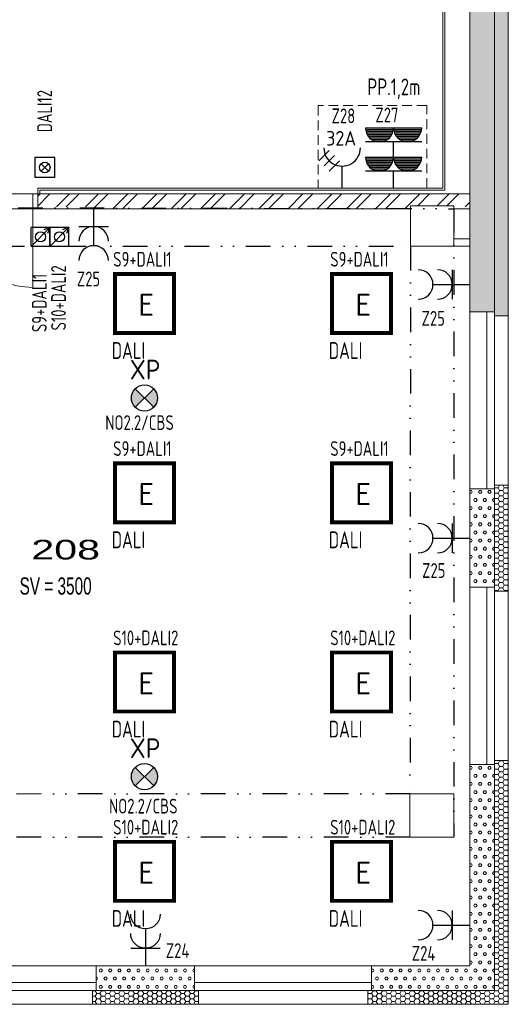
# Model space of a CAD drawing. Extents: x 171565 to 840288, y -737149 to -289557.
# Tile 16 of 59: x 425862 to 430831, y -377009 to -366997. Entities that reach past the tile are written whole.
import ezdxf
from ezdxf.enums import TextEntityAlignment as Align

# ---------------------------------------------------------------- set-up
doc = ezdxf.new("R2010")
doc.units = 0
doc.header["$MEASUREMENT"] = 0
doc.header["$PDMODE"] = 1
doc.linetypes.add('DASHED', pattern=[0.75, 0.5, -0.25])
doc.linetypes.add('DIVIDE2', pattern=[0.625, 0.25, -0.125, 0, -0.125, 0, -0.125])
for name, color, linetype in [('0_nabytek', 252, 'Continuous'), ('0_stavba', 7, 'Continuous'), ('3-ZDI_NADP', 1, 'DIVIDE2'), ('E1', 3, 'Continuous'), ('legenda', 1, 'Continuous')]:
    doc.layers.add(name, color=color, linetype=linetype)
doc.styles.add('ad_popis', font='isocpeur.ttf')
doc.styles.add('isocp', font='isocp.shx')
doc.styles.add('ISOCPEUR_4', font='isocpeur.ttf', dxfattribs={"height": 1.8})
doc.styles.add('SPIRITTXTSTYLE1', font='ROMAN')
doc.styles.add('SPIRITTXTSTYLE2', font='ARIALUNI.TTF')
pattern_1 = [(0, (737622.32, -247584.22), (47.625, 82.488914), [15.875, -79.375]), (0, (737622.32, -247556.72), (47.625, 82.488914), [15.875, -79.375]), (60.000002, (737638.2, -247584.22), (-47.625, 82.488914), [15.875, -79.375]), (120.000003, (737622.32, -247584.22), (-95.25, -3e-06), [15.875, -79.375]), (60.000002, (737614.39, -247570.47), (-47.625, 82.488914), [15.875, -79.375]), (120.000003, (737646.14, -247570.47), (-95.25, -3e-06), [15.875, -79.375])]
pattern_2 = [(0, (737622.324, -247584.223), (47.625, 27.4963055), [-63.5, 31.75]), (60.000002, (737622.324, -247584.223), (-1.7e-06, 54.9926147), [31.75, -63.5]), (120.000003, (737622.324, -247584.223), (-47.625, 27.4963055), [-63.5, 31.75])]

# ---------------------------------------------------------------- blocks, each defined once
blk = doc.blocks.new('A$C3E1526A7')
at = {"color": 3}
for p, q in [((0, 376), (0, 0)), ((150, 180), (-150, 180))]:
    blk.add_line(p, q, dxfattribs=at)
for centre in [(0, 526), (0, 330)]:
    blk.add_arc(centre, 150, 180, 0, dxfattribs=at)
blk = doc.blocks.new('A$C6E2F4E2E')
at = {"color": 3, "linetype": 'Continuous'}
for p, q in [((0, 440), (400, 440)), ((400, 440), (800, 440)), ((1, 416), (399, 416)), ((6, 392), (394, 392)), ((13, 368), (387, 368)), ((25, 344), (375, 344)), ((40, 320), (360, 320)), ((61, 296), (339, 296)), ((401, 416), (799, 416)), ((406, 392), (794, 392)), ((413, 368), (787, 368)), ((425, 344), (775, 344)), ((440, 320), (760, 320)), ((461, 296), (739, 296)), ((91, 272), (309, 272)), ((144, 248), (256, 248)), ((400, 0), (400, 240)), ((491, 272), (709, 272)), ((544, 248), (656, 248))]:
    blk.add_line(p, q, dxfattribs=at)
at = {"color": 3}
blk.add_line((800, 240), (0, 240), dxfattribs=at)
at = {"color": 3, "linetype": 'Continuous'}
for centre in [(200, 440), (600, 440)]:
    blk.add_arc(centre, 200, 180, 0, dxfattribs=at)
blk = doc.blocks.new('Z5')
at = {"color": 7, "linetype": 'Continuous'}
for p, q in [((-3.207108, 3.707108), (-1.792877, 5.121323)), ((-1.060654, 4.439346), (-2.474869, 3.025116)), ((-1.792892, 2.292892), (-0.378677, 3.707123))]:
    blk.add_line(p, q, dxfattribs=at)
at = {"color": 3, "linetype": 'Continuous'}
blk.add_line((0, 0), (0, 3), dxfattribs=at)
blk.add_arc((0, 5.5), 2.5, 180, 0.44046, dxfattribs=at)
at = {"color": 7, "linetype": 'Continuous', "flags": 8}
blk.add_attdef('POPIS', text='', height=2, dxfattribs=at).set_placement((0, 8), align=Align.MIDDLE)
at = {"color": 7, "linetype": 'Continuous', "flags": 1}
blk.add_attdef('ZARIZENI', (0, 2.4), '', height=2, dxfattribs=at)
blk = doc.blocks.new('A$C5A2F567D')
h = blk.add_hatch(color=30)
h.paths.add_polyline_path([(70.9, 70.9), (0, 0), (70.9, -70.9, 0.198912), (100.2, 0, 0.198912)])
h.paths.add_polyline_path([(0, 0), (-70.9, 70.9, 0.198912), (-100.2, 0, 0.198912), (-70.9, -70.9)])
at = {"color": 30}
for p, q in [((-70.9, -70.9), (70.9, 70.9)), ((-70.9, 70.9), (70.9, -70.9))]:
    blk.add_line(p, q, dxfattribs=at)
blk.add_circle((0, 0), 100.2, dxfattribs=at)
blk = doc.blocks.new('A$C3BC842BE')
at = {"color": 0, "linetype": 'ByBlock'}
for p, q in [((242, -2), (-2, 242)), ((-2, 242), (80, 210)), ((-2, 242), (30, 160))]:
    blk.add_line(p, q, dxfattribs=at)
at = {"color": 3, "linetype": 'Continuous'}
for p, q in [((0, 240), (0, 0)), ((240, 240), (0, 240)), ((240, 0), (240, 240)), ((240, 0), (0, 0))]:
    blk.add_line(p, q, dxfattribs=at)
at = {"color": 7, "linetype": 'Continuous'}
blk.add_circle((120, 120), 64, dxfattribs=at)
blk = doc.blocks.new('S6')
at = {"color": 3, "linetype": 'Continuous'}
for p, q in [((-2.000003, 4.000007), (-2.000003, 0)), ((2.000003, 4.000007), (-2.000003, 4.000007)), ((2.000003, 0), (2.000003, 4.000007)), ((2.000003, 0), (-2.000003, 0))]:
    blk.add_line(p, q, dxfattribs=at)
at = {"color": 7, "linetype": 'Continuous'}
for p, q in [((-0.754245, 2.754235), (0, 2.000003)), ((0, 2.000003), (-0.754245, 2.754235)), ((-0.754245, 1.245758), (0, 2.000003)), ((0, 2.000003), (-0.754245, 1.245758)), ((0.754245, 2.754235), (0, 2.000003)), ((0, 2.000003), (0.754245, 2.754235)), ((0, 2.000003), (0.754245, 1.245758))]:
    blk.add_line(p, q, dxfattribs=at)
blk.add_circle((0, 2.000003), 1.066667, dxfattribs=at)
at = {"color": 7, "linetype": 'Continuous', "flags": 8}
blk.add_attdef('POPIS', text='', height=2, dxfattribs=at).set_placement((0, 7), align=Align.MIDDLE)
at = {"color": 7, "linetype": 'Continuous', "flags": 1}
blk.add_attdef('ZARIZENI', (0, 2.4), '', height=2, dxfattribs=at)

msp = doc.modelspace()

# ---------------------------------------------------------------- hatches: boundary and pattern name
at = {"layer": '0_stavba', "linetype": 'Continuous', "lineweight": 0, "ltscale": 300}
h = msp.add_hatch(dxfattribs=at)
h.set_pattern_fill('PLASTEV', color=256, scale=31.75, style=0, pattern_type=2)
h.set_pattern_definition(pattern_2)
h.paths.add_polyline_path([(430691, -370009), (430831, -370009), (430831, -358719), (428936, -358719), (428936, -358859), (430691, -358859)], flags=0)
h = msp.add_hatch(dxfattribs=at)
h.set_pattern_fill('PORBET', color=256, scale=15.875, style=0, pattern_type=2)
h.set_pattern_definition(pattern_1)
h.paths.add_polyline_path([(430691, -364280), (430441, -364280), (430441, -368769), (430441, -368901), (430441, -369301), (430441, -369969), (430691, -369969)], flags=0)
h = msp.add_hatch(dxfattribs=at)
h.set_pattern_fill('ZDIVKER', color=256, scale=5.55625, style=0, pattern_type=2)
h.set_pattern_definition([(45, (737622.32, -247584.22), (-148.49243, 148.49243), []), (45, (737721.32, -247584.22), (-148.49243, 148.49243), [])])
h.paths.add_polyline_path([(426046, -368919), (426046, -368769), (430441, -368769), (430441, -368901), (430276, -368901), (430276, -368889), (429836, -368889), (429836, -368918), (426576, -368918), (426576, -368901), (426176, -368901), (426176, -368919)], flags=0)
h = msp.add_hatch(dxfattribs=at)
h.set_pattern_fill('PLASTEV', color=256, scale=31.75, style=0, pattern_type=2)
h.set_pattern_definition(pattern_2)
h.paths.add_polyline_path([(430691, -372809), (430831, -372809), (430831, -371729), (430691, -371729)], flags=0)
h = msp.add_hatch(dxfattribs=at)
h.set_pattern_fill('PORBET', color=256, scale=15.875, style=0, pattern_type=2)
h.set_pattern_definition(pattern_1)
h.paths.add_polyline_path([(430691, -371769), (430441, -371769), (430441, -372769), (430691, -372769)], flags=0)
h = msp.add_hatch(dxfattribs=at)
h.set_pattern_fill('PLASTEV', color=256, scale=31.75, style=0, pattern_type=2)
h.set_pattern_definition(pattern_2)
h.paths.add_polyline_path([(430831, -377009), (430831, -374529), (430691, -374529), (430691, -376869), (429401, -376869), (429401, -377009)], flags=0)
h = msp.add_hatch(dxfattribs=at)
h.set_pattern_fill('PORBET', color=256, scale=15.875, style=0, pattern_type=2)
h.set_pattern_definition(pattern_1)
h.paths.add_polyline_path([(430691, -374569), (430441, -374569), (430441, -376619), (429441, -376619), (429441, -376869), (430691, -376869)], flags=0)
h = msp.add_hatch(dxfattribs=at)
h.set_pattern_fill('PORBET', color=256, scale=15.875, style=0, pattern_type=2)
h.set_pattern_definition(pattern_1)
h.paths.add_polyline_path([(427641, -376869), (427641, -376619), (426641, -376619), (426641, -376869)], flags=0)
h = msp.add_hatch(dxfattribs=at)
h.set_pattern_fill('PLASTEV', color=256, scale=31.75, style=0, pattern_type=2)
h.set_pattern_definition(pattern_2)
h.paths.add_polyline_path([(427681, -377009), (427681, -376869), (426601, -376869), (426601, -377009)], flags=0)

# ---------------------------------------------------------------- linework, layer by layer
for p, q in [((430831, -358719, -2548), (430831, -370009, -2548)), ((430691, -358859, -2548), (430691, -370009, -2548)), ((430166, -359384, -2548), (430166, -368709, -2548)), ((430186, -359364, -2548), (430186, -368729, -2548)), ((430441, -364280, -2548), (430441, -368769, -2548)), ((430166, -368709, -2548), (426046, -368709, -2548)), ((426046, -368769, -2548), (426046, -368709, -2548)), ((430186, -368729, -2548), (426066, -368729, -2548)), ((426066, -368769, -2548), (426066, -368729, -2548)), ((430441, -368769, -2548), (425996, -368769, -2548)), ((425996, -368919, -2548), (425996, -368769, -2548)), ((430441, -368919, -76), (430441, -368769, -76)), ((425996, -368919, -2548), (425996, -369719, -2548)), ((429836, -368919, -2548), (425996, -368919, -2548)), ((429836, -369299, -2548), (429836, -368889, -2548)), ((430276, -368889, -2548), (429836, -368889, -2548)), ((429836, -369299, -2548), (429836, -368919, -2548)), ((430276, -369299, -2548), (430276, -368889, -2548)), ((430441, -368919, -2548), (430276, -368919, -2548)), ((430441, -368919, -2548), (430441, -369969, -2548)), ((430276, -369224, -2548), (430441, -369224, -2548)), ((429836, -369299, -2548), (430276, -369299, -2548)), ((430276, -369299, -2548), (430441, -369299, -2548)), ((430441, -369969, -76), (430441, -371769, -76)), ((430691, -369969, -2548), (430441, -369969, -2548)), ((430611, -369969, -76), (430611, -371769, -76)), ((430691, -369969, -76), (430691, -371769, -76)), ((430831, -370009, -2548), (430691, -370009, -2548)), ((430831, -371729, -76), (430831, -370009, -76)), ((430691, -371729, -2548), (430691, -372809, -2548)), ((430831, -371729, -2548), (430691, -371729, -2548)), ((430831, -371729, -2548), (430831, -372809, -2548)), ((430691, -371769, -2548), (430441, -371769, -2548)), ((430441, -371769, -2548), (430441, -372769, -2548)), ((430441, -372769, -76), (430441, -374569, -76)), ((430691, -372769, -2548), (430441, -372769, -2548)), ((430611, -374569, -900), (430611, -372769, -900)), ((430691, -374569, -900), (430691, -372769, -900)), ((430691, -372769, -76), (430691, -374569, -76)), ((430831, -372809, -2548), (430691, -372809, -2548)), ((430831, -374529, -76), (430831, -372809, -76)), ((430691, -374529, -2548), (430691, -376869, -2548)), ((430831, -374529, -2548), (430691, -374529, -2548)), ((430831, -374529, -2548), (430831, -377009, -2548)), ((430691, -374569, -2548), (430441, -374569, -2548)), ((430441, -374569, -2548), (430441, -376619, -2548)), ((429831, -375309, -2548), (429831, -374869, -2548)), ((429831, -374869, -2548), (430276, -374869, -2548)), ((430276, -374869, -2548), (430276, -375309, -2548)), ((430276, -375309, -2548), (429831, -375309, -2548)), ((426641, -376619, -76), (424841, -376619, -76)), ((426641, -376619, -2548), (427641, -376619, -2548)), ((426641, -376619, -2548), (426641, -376869, -2548)), ((429441, -376619, -76), (427641, -376619, -76)), ((427641, -376619, -2548), (427641, -376869, -2548)), ((429441, -376619, -2548), (430441, -376619, -2548)), ((429441, -376619, -2548), (429441, -376869, -2548)), ((426641, -376789, -76), (424841, -376789, -76)), ((429441, -376789, -76), (427641, -376789, -76)), ((426641, -376869, -76), (424841, -376869, -76)), ((426601, -376869, -2548), (427681, -376869, -2548)), ((426601, -376869, -2548), (426601, -377009, -2548)), ((429441, -376869, -76), (427641, -376869, -76)), ((427681, -376869, -2548), (427681, -377009, -2548)), ((429401, -376869, -2548), (430691, -376869, -2548)), ((429401, -376869, -2548), (429401, -377009, -2548)), ((424881, -377009, -76), (426601, -377009, -76)), ((426601, -377009, -2548), (427681, -377009, -2548)), ((427681, -377009, -76), (429401, -377009, -76)), ((429401, -377009, -2548), (430831, -377009, -2548))]:
    msp.add_line(p, q, dxfattribs=at)
at = {"layer": '0_stavba', "linetype": 'Continuous', "lineweight": 0, "ltscale": 600}
for p, q in [((424396, -368769, -3448), (425996, -368769, -3448)), ((424396, -368919, -3448), (425996, -368919, -3448))]:
    msp.add_line(p, q, dxfattribs=at)
at = {"layer": '0_stavba', "linetype": 'Continuous', "lineweight": 0, "ltscale": 304.799988}
msp.add_line((426046, -368769, -3448), (426046, -368919, -3448), dxfattribs=at)
at = {"layer": '0_stavba', "linetype": 'Continuous', "lineweight": 0, "ltscale": 300}
msp.add_arc((425996, -368919, -2548), 800, 180, 270, dxfattribs=at)
for p in [(430691, -369332, -900), (428541, -372532, -900)]:
    msp.add_point(p, dxfattribs=at)
at = {"layer": '3-ZDI_NADP', "color": 7, "ltscale": 1000}
for p, q in [((405841, -368869, -1724), (430276, -368919, -1724)), ((430276, -368919, -1724), (430276, -375309, -1724)), ((406281, -369309, -1724), (429836, -369299, -1724)), ((429836, -369299, -1724), (429831, -374869, -1724)), ((429831, -374869, -1724), (406281, -374879, -1724)), ((429831, -375309, -1724), (405841, -375319, -1724))]:
    msp.add_line(p, q, dxfattribs=at)
at = {"layer": 'E1', "color": 5, "linetype": 'DASHED', "lineweight": 0, "ltscale": 200, "elevation": 1392}
msp.add_lwpolyline([(428898, -368709), (430001, -368709), (430001, -367871), (428898, -367871)], close=True, dxfattribs=at)
at = {"layer": 'E1', "color": 6, "const_width": 40}
for points, elevation in [([(426831, -370182), (427431, -370182), (427431, -369582), (426831, -369582)], 583), ([(429038, -370182), (429638, -370182), (429638, -369582), (429038, -369582)], 433), ([(426831, -372107), (427431, -372107), (427431, -371507), (426831, -371507)], 845), ([(429038, -372107), (429638, -372107), (429638, -371507), (429038, -371507)], 694), ([(426831, -374032), (427431, -374032), (427431, -373432), (426831, -373432)], 1107), ([(429038, -374032), (429638, -374032), (429638, -373432), (429038, -373432)], 956), ([(426831, -375957), (427431, -375957), (427431, -375357), (426831, -375357)], 1369), ([(429038, -375957), (429638, -375957), (429638, -375357), (429038, -375357)], 1218)]:
    msp.add_lwpolyline(points, close=True, dxfattribs=dict(at, elevation=elevation))

# ---------------------------------------------------------------- block references
at = {"layer": '0_nabytek', "ltscale": 200, "xscale": 0.7979999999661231, "yscale": 0.7980000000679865, "zscale": 0.7980000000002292, "rotation": 270}
for p in [(425979, -369109, -1724), (426170, -369109, -1724)]:
    msp.add_blockref('A$C3BC842BE', p, dxfattribs=at)
at = {"layer": 'E1'}
ref = msp.add_blockref('Z5', (429141, -368709, 1392), dxfattribs=dict(at, xscale=74.27159992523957, yscale=74.27160001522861, zscale=74.27160000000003))
ref.add_attrib('POPIS', '32A', dxfattribs={"layer": '0', "color": 5, "linetype": 'Continuous', "height": 148.5, "style": 'isocp', "flags": 8}).set_placement((429131, -368203, 1392), align=Align.MIDDLE)
at = {"layer": 'E1', "color": 5, "xscale": 0.714796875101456, "yscale": 0.7147968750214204, "zscale": 0.7147968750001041}
for p in [(429378, -368411, 1392), (429378, -368709, 1392)]:
    msp.add_blockref('A$C6E2F4E2E', p, dxfattribs=at)
at = {"layer": 'E1', "xscale": 50.45624999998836, "yscale": 50.45624999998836, "zscale": 50.45624999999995}
msp.add_blockref('S6', (426117, -368601, 900), dxfattribs=at)
at = {"layer": 'E1', "color": 4}
for p, rotation in [((426615, -368919, 452), 180), ((430441, -369690, 452), 90), ((430441, -372269, -1048), 90), ((430441, -376204, 452), 90)]:
    msp.add_blockref('A$C3E1526A7', p, dxfattribs=dict(at, rotation=rotation))
at = {"layer": 'E1', "color": 7, "xscale": 1.32667500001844, "yscale": 1.326674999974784, "zscale": 1.326674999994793}
for p in [(427131, -370844, 452), (427131, -374694, 452)]:
    msp.add_blockref('A$C5A2F567D', p, dxfattribs=at)
at = {"layer": 'E1', "color": 4, "xscale": -1}
msp.add_blockref('A$C3E1526A7', (427141, -376619, -1048), dxfattribs=at)

# ---------------------------------------------------------------- texts
at = {"layer": '0_stavba', "linetype": 'Continuous', "ltscale": 300, "style": 'SPIRITTXTSTYLE2', "width": 1.5}
msp.add_text('208', height=200, dxfattribs=at).set_placement((425980, -372486, -1724))
at = {"layer": 'E1', "color": 3, "style": 'isocp', "width": 0.8}
for s, p in [('DALI12', (426191, -368142, 761)), ('S10+DALI2', (426332, -370157, 898)), ('S9+DALI1', (426137, -370174, 374))]:
    msp.add_text(s, height=150, rotation=90, dxfattribs=at).set_placement(p)
at = {"layer": 'E1', "color": 5, "style": 'isocp', "width": 0.8}
for s, height, p in [('PP.1,2m', 170, (429398, -367765, 600)), ('VENTILÁTOR S DOBĚH.', 150, (424200, -368038, 600)), ('DALI', 170, (426798, -370446, 283)), ('DALI', 170, (429005, -370446, 133)), ('DALI', 170, (426798, -372371, 545)), ('DALI', 170, (429005, -372371, 394)), ('DALI', 170, (426798, -374296, 807)), ('DALI', 170, (429005, -374296, 656)), ('DALI', 170, (426798, -376221, 1069)), ('DALI', 170, (429005, -376221, 918))]:
    msp.add_text(s, height=height, dxfattribs=at).set_placement(p)
at = {"layer": 'E1', "color": 3, "style": 'isocp', "width": 0.8}
for s, p in [('Z28', (429034, -368050, 2848)), ('Z27', (429479, -368041, 2848)), ('S9+DALI1', (426813, -369508, 374)), ('S9+DALI1', (429020, -369508, 223)), ('Z25', (426443, -369708, 2848)), ('Z25', (429949, -370109, 2848)), ('S9+DALI1', (426813, -371433, 636)), ('S9+DALI1', (429020, -371433, 485)), ('Z25', (429954, -372673, 2848)), ('S10+DALI2', (426813, -373358, 898)), ('S10+DALI2', (429020, -373358, 747)), ('S10+DALI2', (426813, -375283, 1160)), ('S10+DALI2', (429020, -375283, 1009)), ('Z24', (427348, -376538, 2848)), ('Z24', (429849, -376566, 2848))]:
    msp.add_text(s, height=150, dxfattribs=at).set_placement(p)
at = {"layer": 'E1', "color": 6, "style": 'ISOCPEUR_4'}
for p in [(427068, -370009, -5210), (429275, -370009, -5361), (427068, -371934, -4948), (429275, -371934, -5099), (427068, -373859, -4686), (429275, -373859, -4837), (427068, -375784, -4425), (429275, -375784, -4575)]:
    msp.add_text('E', height=225, dxfattribs=at).set_placement(p)
at = {"layer": 'E1', "color": 30, "linetype": 'ByBlock', "style": 'ad_popis', "width": 0.9}
for p in [(426982, -370655, 452), (426982, -374505, 452)]:
    msp.add_text('XP', height=200, dxfattribs=at).set_placement(p)
at = {"layer": 'E1', "color": 30, "style": 'isocp', "width": 0.8}
for p in [(426733, -371169, 2639), (426771, -375069, 2639)]:
    msp.add_text('NO2.2/CBS', height=150, dxfattribs=at).set_placement(p)
at = {"layer": 'legenda', "color": 7, "linetype": 'Continuous', "lineweight": 0, "ltscale": 297.179993, "style": 'SPIRITTXTSTYLE1', "width": 0.666667}
msp.add_text('SV = 3500', height=175, dxfattribs=at).set_placement((425861, -372843, -2548))

doc.saveas('drawing.dxf')
